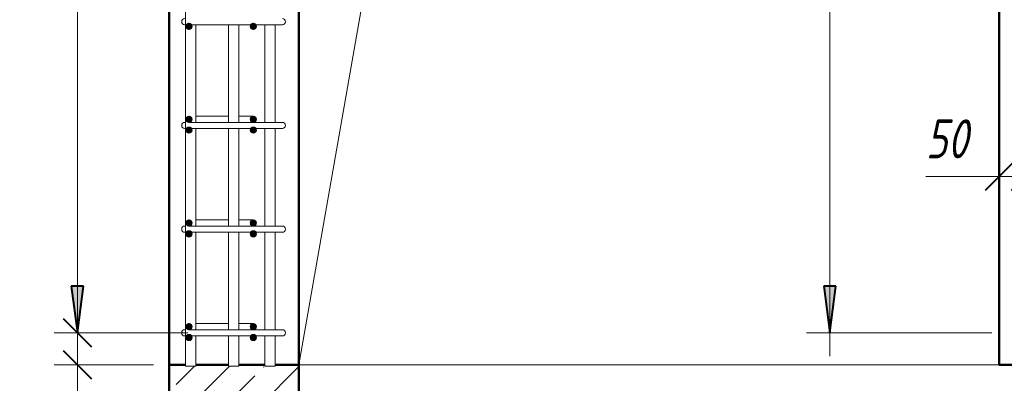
# Model space of a CAD drawing. Header units: millimetres. Extents: x -17457 to 38668, y -1477 to 6786.
# Tile 31 of 104: x -307 to 1592, y -195 to 506. Entities that reach past the tile are written whole.
import ezdxf

# ---------------------------------------------------------------- set-up
doc = ezdxf.new("R2010")
doc.units = ezdxf.units.MM
doc.linetypes.add('ADSK_Линия сетки', pattern=[750, 600, -75, 0, -75])
doc.linetypes.add('ADSK_Невидимые', pattern=[150, 90, -60])
for name, color, linetype, lineweight in [('A-____-____-DIMS', 211, 'Continuous', 9), ('A-____-____-DIMS-30', 211, 'Continuous', 9), ('A-DETL-GENF-HDLN', 90, 'ADSK_Невидимые', 20), ('A-DETL-GENF-OTLN', 92, 'Continuous', 20), ('A-DOOR-____-OTLN', 31, 'Continuous', 20), ('A-FLOR-____-MCUT', 192, 'Continuous', 50), ('A-FLOR-____-OTLN', 192, 'Continuous', 20), ('A-FLOR-____-PATT', 8, 'Continuous', 50), ('A-WALL-____-MCUT', 113, 'Continuous', 50), ('A-WALL-____-OTLN', 113, 'Continuous', 20), ('S-GRID-____-OTLN', 1, 'Continuous', 9), ('S-RBAR-____-MCUT', 171, 'Continuous', 20), ('S-RBAR-____-OTLN', 171, 'Continuous', 100)]:
    doc.layers.add(name, color=color, linetype=linetype, lineweight=lineweight)
doc.styles.add('GOST Common_I_1', font='GOST Common Italic.ttf', dxfattribs={"width": 0.8, "height": 75})
doc.dimstyles.new('ADSK_Для_арматуры_Основной_2_5_мм_шаг_кол-во_Стрелки_точный', dxfattribs={"dimscale": 304.8, "dimtxt": 0.247469, "dimasz": 0.295276, "dimexe": 0.147638, "dimexo": 0.000484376, "dimgap": 0.03937, "dimtad": 1, "dimdec": 0, "dimlfac": 304.8, "dimdsep": 46, "dimtxsty": 'GOST Common_I_1', "dimsah": 1, "dimcen": 0.09, "dimdle": 0.147638, "dimazin": 0, "dimtfac": 1, "dimtdec": 4, "dimtix": 1, "dimtmove": 0, "dimatfit": 3, "dimfxl": 1, "dimtvp": 1, "dimtfill": 1, "dimtolj": 1, "dimtzin": 0, "dimarcsym": 2})
doc.dimstyles.new('ADSK_Округление_5мм__Узкий_', dxfattribs={"dimscale": 304.8, "dimtxt": 0.247469, "dimasz": 0.177165, "dimexe": 0.147638, "dimexo": 0.000322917, "dimgap": 0.03937, "dimtad": 1, "dimdec": 0, "dimlfac": 304.8, "dimrnd": 5, "dimdsep": 46, "dimtxsty": 'GOST Common_I_1', "dimblk1": 'OBLIQUE', "dimblk2": 'OBLIQUE', "dimsah": 1, "dimcen": 0.09, "dimdle": 0.147638, "dimazin": 0, "dimtfac": 1, "dimtdec": 4, "dimtix": 1, "dimtmove": 1, "dimatfit": 3, "dimfxl": 1, "dimtvp": 1, "dimtfill": 1, "dimtolj": 1, "dimtzin": 0, "dimlwd": 20, "dimlwe": 20, "dimarcsym": 2})
doc.dimstyles.new('ADSK_Округление_5мм__Узкий__1', dxfattribs={"dimscale": 304.8, "dimtxt": 0.247469, "dimasz": 0.177165, "dimexe": 0.147638, "dimexo": 0.000322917, "dimgap": 0.03937, "dimtad": 1, "dimdec": 0, "dimlfac": 304.8, "dimrnd": 5, "dimdsep": 46, "dimtxsty": 'GOST Common_I_1', "dimblk1": 'OBLIQUE', "dimblk2": 'OBLIQUE', "dimsah": 1, "dimcen": 0.09, "dimdle": 0.147638, "dimazin": 0, "dimtfac": 1, "dimtdec": 4, "dimtix": 1, "dimtmove": 0, "dimatfit": 3, "dimfxl": 1, "dimtvp": 1, "dimtfill": 1, "dimtolj": 1, "dimtzin": 0, "dimlwd": 20, "dimlwe": 20, "dimarcsym": 2})

# ---------------------------------------------------------------- blocks, each defined once
blk = doc.blocks.new('ADSK_Дверь_ПроемПрямоугольный - ADSK_Дверь_ПроемПрямоугольный-1719805-КЖ1_Р_ВЭ1_Армирование_10')
at = {"layer": 'A-DETL-GENF-HDLN'}
for p, q in [((-16400, -160), (-16400, 2080)), ((-15050, 2080), (-15050, -160))]:
    blk.add_line(p, q, dxfattribs=at)
at = {"layer": 'A-DETL-GENF-OTLN'}
blk.add_line((-16400, -160), (-16062.5, 1762.5), dxfattribs=at)
blk = doc.blocks.new('DIMBLOCK110-КЖ1_Р_ВЭ1_Армирование_10')
at = {"layer": 'A-____-____-DIMS-30', "lineweight": 40}
for p, q in [((-195.2, -98), (-222.2, -71)), ((-195.2, -98), (-168.2, -125)), ((-195.2, -160), (-222.2, -133)), ((-195.2, -160), (-168.2, -187))]:
    blk.add_line(p, q, dxfattribs=at)
at = {"layer": 'A-____-____-DIMS-30', "lineweight": 20}
for p, q in [((-195.2, -98), (-240.2, -98)), ((-195.2, -205), (-195.2, -98)), ((-195.2, -98), (17.8, -98)), ((-195.2, -201.8), (-195.2, -129)), ((-195.2, -160), (-240.2, -160)), ((-195.2, -160), (-48.3, -160)), ((-195.2, -301.2), (-195.2, -201.8))]:
    blk.add_line(p, q, dxfattribs=at)
at = {"layer": 'A-____-____-DIMS-30', "color": 0, "lineweight": 20, "insert": (-305.2, -301.2), "char_height": 75, "width": 101.253, "attachment_point": 1, "rotation": 90, "line_spacing_factor": 1.022761, "style": 'GOST Common_I_1', "bg_fill": 3, "box_fill_scale": 1.25, "bg_fill_color": 256, "bg_fill_true_color": 13158600, "bg_fill_transparency": 0}
blk.add_mtext('60', dxfattribs=at)
blk = doc.blocks.new('_Oblique')
at = {"color": 0, "linetype": 'ByBlock', "lineweight": -2}
blk.add_line((-0.5, -0.5), (0.5, 0.5), dxfattribs=at)
blk = doc.blocks.new('DIMBLOCK111-КЖ1_Р_ВЭ1_Армирование_10')
at = {"layer": 'A-____-____-DIMS-30', "lineweight": 40}
for p, q in [((-195.2, 1902), (-222.2, 1929)), ((-195.2, 1902), (-168.2, 1875)), ((-195.2, -98), (-222.2, -71)), ((-195.2, -98), (-168.2, -125))]:
    blk.add_line(p, q, dxfattribs=at)
at = {"layer": 'A-____-____-DIMS-30', "lineweight": 20}
for p, q in [((-195.2, 1902), (-240.2, 1902)), ((-195.2, -98), (-195.2, 1902)), ((-195.2, 1902), (17.8, 1902)), ((-195.2, -98), (-240.2, -98)), ((-195.2, -98), (17.8, -98))]:
    blk.add_line(p, q, dxfattribs=at)
at = {"layer": 'A-____-____-DIMS-30', "color": 0, "lineweight": 20, "insert": (-305.2, 817.6), "char_height": 75, "width": 202.507, "attachment_point": 1, "rotation": 90, "line_spacing_factor": 1.022761, "style": 'GOST Common_I_1', "bg_fill": 3, "box_fill_scale": 1.25, "bg_fill_color": 256, "bg_fill_true_color": 13158600, "bg_fill_transparency": 0}
blk.add_mtext('2000', dxfattribs=at)
blk = doc.blocks.new('DIMBLOCK153-КЖ1_Р_ВЭ1_Армирование_10')
at = {"layer": 'A-____-____-DIMS-30', "lineweight": 40}
for points in [[(-195.2, 1902), (-207, 1812), (-183.3, 1812)], [(-195.2, -98), (-183.3, -8), (-207, -8)]]:
    blk.add_hatch(color=256, dxfattribs=at).paths.add_polyline_path(points)
at = {"layer": 'A-____-____-DIMS-30'}
for p, q in [((-195.2, -143), (-195.2, 1947)), ((-195.2, 1902), (-240.2, 1902)), ((-195.2, 1902), (-33.2, 1902)), ((-195.2, -98), (-240.2, -98)), ((-195.2, -98), (-33.2, -98))]:
    blk.add_line(p, q, dxfattribs=at)
at = {"layer": 'A-____-____-DIMS-30', "lineweight": 40}
for p, q in [((-195.2, 1902), (-207, 1812)), ((-183.3, 1812), (-195.2, 1902)), ((-207, 1812), (-183.3, 1812)), ((-183.3, -8), (-207, -8)), ((-207, -8), (-195.2, -98)), ((-195.2, -98), (-183.3, -8))]:
    blk.add_line(p, q, dxfattribs=at)
at = {"layer": 'A-____-____-DIMS-30', "color": 0, "insert": (-305.2, 675.7), "char_height": 75, "width": 543.086, "attachment_point": 1, "rotation": 90, "line_spacing_factor": 1.022761, "style": 'GOST Common_I_1', "bg_fill": 3, "box_fill_scale": 1.25, "bg_fill_color": 256, "bg_fill_true_color": 13158600, "bg_fill_transparency": 0}
blk.add_mtext('200x10=2000', dxfattribs=at)
blk = doc.blocks.new('_None')
blk = doc.blocks.new('DIMBLOCK156-КЖ1_Р_ВЭ1_Армирование_10')
at = {"layer": 'A-____-____-DIMS-30', "lineweight": 40}
for p, q in [((1581.7, 203.7), (1608.7, 230.7)), ((1631.7, 203.7), (1658.7, 230.7)), ((1581.7, 203.7), (1554.7, 176.7)), ((1631.7, 203.7), (1604.7, 176.7))]:
    blk.add_line(p, q, dxfattribs=at)
at = {"layer": 'A-____-____-DIMS-30', "lineweight": 20}
for p, q in [((1581.7, 203.7), (1581.7, 211.9)), ((1631.7, 203.7), (1631.7, 211.9)), ((1440.5, 203.7), (1539.9, 203.7)), ((1536.7, 203.7), (1631.7, 203.7)), ((1539.9, 203.7), (1606.7, 203.7)), ((1581.7, 203.7), (1581.7, 158.7)), ((1631.7, 203.7), (1631.7, 158.7))]:
    blk.add_line(p, q, dxfattribs=at)
at = {"layer": 'A-____-____-DIMS-30', "color": 0, "lineweight": 20, "insert": (1440.5, 313.7), "char_height": 75, "width": 101.253, "attachment_point": 1, "line_spacing_factor": 1.022761, "style": 'GOST Common_I_1', "bg_fill": 3, "box_fill_scale": 1.25, "bg_fill_color": 256, "bg_fill_true_color": 13158600, "bg_fill_transparency": 0}
blk.add_mtext('50', dxfattribs=at)
blk = doc.blocks.new('DIMBLOCK163-КЖ1_Р_ВЭ1_Армирование_10')
at = {"layer": 'A-____-____-DIMS-30', "lineweight": 40}
for points in [[(1255.3, 1902), (1243.5, 1812), (1267.2, 1812)], [(1255.3, -98), (1267.2, -8), (1243.5, -8)]]:
    blk.add_hatch(color=256, dxfattribs=at).paths.add_polyline_path(points)
at = {"layer": 'A-____-____-DIMS-30'}
for p, q in [((1255.3, -143), (1255.3, 1947)), ((1255.3, 1902), (1210.3, 1902)), ((1255.3, 1902), (1567.7, 1902)), ((1255.3, -98), (1210.3, -98)), ((1255.3, -98), (1567.7, -98))]:
    blk.add_line(p, q, dxfattribs=at)
at = {"layer": 'A-____-____-DIMS-30', "lineweight": 40}
for p, q in [((1255.3, 1902), (1243.5, 1812)), ((1267.2, 1812), (1255.3, 1902)), ((1243.5, 1812), (1267.2, 1812)), ((1267.2, -8), (1243.5, -8)), ((1243.5, -8), (1255.3, -98)), ((1255.3, -98), (1267.2, -8))]:
    blk.add_line(p, q, dxfattribs=at)
at = {"layer": 'A-____-____-DIMS-30', "color": 0, "insert": (1145.3, 675.7), "char_height": 75, "width": 543.086, "attachment_point": 1, "rotation": 90, "line_spacing_factor": 1.022761, "style": 'GOST Common_I_1', "bg_fill": 3, "box_fill_scale": 1.25, "bg_fill_color": 256, "bg_fill_true_color": 13158600, "bg_fill_transparency": 0}
blk.add_mtext('200x10=2000', dxfattribs=at)

msp = doc.modelspace()

# ---------------------------------------------------------------- hatches: boundary and pattern name
at = {"layer": 'A-FLOR-____-PATT', "lineweight": 9}
h = msp.add_hatch(dxfattribs=at)
h.set_pattern_fill('FP_1', color=256, style=0, pattern_type=2)
h.set_pattern_definition([(45, (8346.86, 22500), (-67.35192, 67.35192), []), (45, (8414.21, 22500), (-67.35192, 67.35192), [119.063, -23.813, 1.006, -22.807])])
h.paths.add_polyline_path([(5975.2087, -360), (7991.6793, -360), (7991.6793, -293.7852), (7939.7177, -243.5), (7991.6793, -227), (7991.6793, -160), (5995.2087, -160), (5995.2087, -162.4889), (5975.2087, -162.4889), (5975.2087, -160), (5895.2087, -160), (5895.2087, -162.4889), (5875.2087, -162.4889), (5875.2087, -160), (5831.6793, -160), (5831.6793, -360), (5917.4976, -360)])
h.paths.add_polyline_path([(10.2471, -360), (231.6796, -360), (231.6796, -160), (186.0264, -160), (186.0264, -162.4889), (166.0264, -162.4889), (166.0264, -160), (116.0264, -160), (116.0264, -162.4889), (96.0264, -162.4889), (96.0264, -160), (33.0558, -160), (33.0558, -162.4889), (13.0558, -162.4889), (13.0558, -160), (-18.3204, -160), (-18.3204, -360)])
at = {"layer": 'S-RBAR-____-MCUT'}
h = msp.add_hatch(color=256, dxfattribs=at)
edge = h.paths.add_edge_path()
edge.add_arc((19.6796, 492.9998), 6, 0, 360)
for points in [[(19.6796, 486.9998), (24.8757, 489.9998), (24.8757, 495.9998), (19.6796, 498.9998), (14.4834, 495.9998), (14.4834, 489.9998)], [(143.6796, 486.9998), (148.8757, 489.9998), (148.8757, 495.9998), (143.6796, 498.9998), (138.4834, 495.9998), (138.4834, 489.9998)], [(19.6796, 308), (24.8757, 311), (24.8757, 317), (19.6796, 320), (14.4834, 317), (14.4834, 311), (19.2826, 308.2292)], [(143.6796, 308), (148.8757, 311), (148.8757, 317), (143.6796, 320), (138.4834, 317), (138.4834, 311)], [(19.6796, 286.9998), (24.8757, 289.9998), (24.8757, 295.9998), (19.6796, 298.9998), (14.4834, 295.9998), (14.4834, 289.9998)], [(143.6796, 286.9998), (148.8757, 289.9998), (148.8757, 295.9998), (143.6796, 298.9998), (138.4834, 295.9998), (138.4834, 289.9998)], [(19.6796, 108), (24.8757, 111), (24.8757, 117), (19.6796, 120), (14.4834, 117), (14.4834, 111)], [(143.6796, 108), (148.8757, 111), (148.8757, 117), (143.6796, 120), (138.4834, 117), (138.4834, 111)], [(19.6796, 86.9998), (24.8757, 89.9998), (24.8757, 95.9998), (19.6796, 98.9998), (14.4834, 95.9998), (14.4834, 89.9998)], [(143.6796, 86.9998), (148.8757, 89.9998), (148.8757, 95.9998), (143.6796, 98.9998), (138.4834, 95.9998), (138.4834, 89.9998)], [(19.6796, -92), (24.8757, -89), (24.8757, -83), (19.6796, -80), (14.4834, -83), (14.4834, -89)], [(143.6796, -92), (148.8757, -89), (148.8757, -83), (143.6796, -80), (138.4834, -83), (138.4834, -89)], [(19.6796, -113.0002), (24.8757, -110.0002), (24.8757, -104.0002), (19.6796, -101.0002), (14.4834, -104.0002), (14.4834, -110.0002), (18.057, -112.0634)], [(143.6796, -113.0002), (148.8757, -110.0002), (148.8757, -104.0002), (143.6796, -101.0002), (138.4834, -104.0002), (138.4834, -110.0002)]]:
    msp.add_hatch(color=256, dxfattribs=at).paths.add_polyline_path(points)
h = msp.add_hatch(color=256, dxfattribs=at)
edge = h.paths.add_edge_path()
edge.add_arc((143.6796, 492.9998), 6, 0, 360)
h = msp.add_hatch(color=256, dxfattribs=at)
edge = h.paths.add_edge_path()
edge.add_arc((19.6796, 314), 6, 0, 360)
h = msp.add_hatch(color=256, dxfattribs=at)
edge = h.paths.add_edge_path()
edge.add_arc((143.6796, 314), 6, 0, 360)
h = msp.add_hatch(color=256, dxfattribs=at)
edge = h.paths.add_edge_path()
edge.add_arc((19.6796, 292.9998), 6, 0, 360)
h = msp.add_hatch(color=256, dxfattribs=at)
edge = h.paths.add_edge_path()
edge.add_arc((143.6796, 292.9998), 6, 0, 360)
h = msp.add_hatch(color=256, dxfattribs=at)
edge = h.paths.add_edge_path()
edge.add_arc((19.6796, 114), 6, 0, 360)
h = msp.add_hatch(color=256, dxfattribs=at)
edge = h.paths.add_edge_path()
edge.add_arc((143.6796, 114), 6, 0, 360)
h = msp.add_hatch(color=256, dxfattribs=at)
edge = h.paths.add_edge_path()
edge.add_arc((19.6796, 92.9998), 6, 0, 360)
h = msp.add_hatch(color=256, dxfattribs=at)
edge = h.paths.add_edge_path()
edge.add_arc((143.6796, 92.9998), 6, 0, 360)
h = msp.add_hatch(color=256, dxfattribs=at)
edge = h.paths.add_edge_path()
edge.add_arc((19.6796, -86), 6, 0, 360)
h = msp.add_hatch(color=256, dxfattribs=at)
edge = h.paths.add_edge_path()
edge.add_arc((143.6796, -86), 6, 0, 360)
h = msp.add_hatch(color=256, dxfattribs=at)
edge = h.paths.add_edge_path()
edge.add_arc((19.6796, -107.0002), 6, 0, 360)
h = msp.add_hatch(color=256, dxfattribs=at)
edge = h.paths.add_edge_path()
edge.add_arc((143.6796, -107.0002), 6, 0, 360)

# ---------------------------------------------------------------- linework, layer by layer
at = {"layer": 'A-FLOR-____-MCUT'}
for p, q in [((-18.3204, -160), (-18.3204, -360)), ((231.6796, -160), (186.0264, -160)), ((231.6796, -360), (231.6796, -160))]:
    msp.add_line(p, q, dxfattribs=at)
at = {"layer": 'A-FLOR-____-OTLN'}
msp.add_line((231.6796, -160), (1581.6796, -160), dxfattribs=at)
at = {"layer": 'A-WALL-____-MCUT'}
for p, q in [((-18.3204, 3900), (-18.3204, -160)), ((-18.3204, -160), (13.0558, -160)), ((33.0558, -160), (96.0264, -160)), ((116.0264, -160), (166.0264, -160))]:
    msp.add_line(p, q, dxfattribs=at)
at = {"layer": 'A-WALL-____-OTLN', "lineweight": 50}
for p, q in [((231.6796, -159.9504), (231.6796, 2080)), ((1581.6796, 2080), (1581.6796, -160)), ((1581.6796, -160), (1621.6796, -160))]:
    msp.add_line(p, q, dxfattribs=at)
at = {"layer": 'S-GRID-____-OTLN', "linetype": 'ADSK_Линия сетки'}
msp.add_line((231.6796, -1142.1765), (231.6796, 4513.6692), dxfattribs=at)
at = {"layer": 'S-RBAR-____-MCUT'}
for p, q in [((19.6796, 498.9998), (14.4834, 495.9998)), ((14.4834, 495.9998), (14.4834, 489.9998)), ((24.8757, 495.9998), (19.6796, 498.9998)), ((24.8757, 489.9998), (24.8757, 495.9998)), ((143.6796, 498.9998), (138.4834, 495.9998)), ((138.4834, 495.9998), (138.4834, 489.9998)), ((148.8757, 495.9998), (143.6796, 498.9998)), ((148.8757, 489.9998), (148.8757, 495.9998)), ((14.4834, 489.9998), (19.6796, 486.9998)), ((19.6796, 486.9998), (24.8757, 489.9998)), ((138.4834, 489.9998), (143.6796, 486.9998)), ((143.6796, 486.9998), (148.8757, 489.9998)), ((19.6796, 320), (14.4834, 317)), ((14.4834, 317), (14.4834, 311)), ((14.4834, 311), (19.2826, 308.2292)), ((19.2826, 308.2292), (19.6796, 308)), ((24.8757, 317), (19.6796, 320)), ((19.6796, 308), (24.8757, 311)), ((24.8757, 311), (24.8757, 317)), ((143.6796, 320), (138.4834, 317)), ((138.4834, 317), (138.4834, 311)), ((138.4834, 311), (143.6796, 308)), ((148.8757, 317), (143.6796, 320)), ((143.6796, 308), (148.8757, 311)), ((148.8757, 311), (148.8757, 317)), ((19.6796, 298.9998), (14.4834, 295.9998)), ((14.4834, 295.9998), (14.4834, 289.9998)), ((14.4834, 289.9998), (19.6796, 286.9998)), ((24.8757, 295.9998), (19.6796, 298.9998)), ((19.6796, 286.9998), (24.8757, 289.9998)), ((24.8757, 289.9998), (24.8757, 295.9998)), ((143.6796, 298.9998), (138.4834, 295.9998)), ((138.4834, 295.9998), (138.4834, 289.9998)), ((138.4834, 289.9998), (143.6796, 286.9998)), ((148.8757, 295.9998), (143.6796, 298.9998)), ((143.6796, 286.9998), (148.8757, 289.9998)), ((148.8757, 289.9998), (148.8757, 295.9998)), ((19.6796, 120), (14.4834, 117)), ((14.4834, 117), (14.4834, 111)), ((24.8757, 117), (19.6796, 120)), ((24.8757, 111), (24.8757, 117)), ((143.6796, 120), (138.4834, 117)), ((138.4834, 117), (138.4834, 111)), ((148.8757, 117), (143.6796, 120)), ((148.8757, 111), (148.8757, 117)), ((14.4834, 111), (19.6796, 108)), ((19.6796, 98.9998), (14.4834, 95.9998)), ((14.4834, 95.9998), (14.4834, 89.9998)), ((19.6796, 108), (24.8757, 111)), ((24.8757, 95.9998), (19.6796, 98.9998)), ((24.8757, 89.9998), (24.8757, 95.9998)), ((138.4834, 111), (143.6796, 108)), ((143.6796, 98.9998), (138.4834, 95.9998)), ((138.4834, 95.9998), (138.4834, 89.9998)), ((143.6796, 108), (148.8757, 111)), ((148.8757, 95.9998), (143.6796, 98.9998)), ((148.8757, 89.9998), (148.8757, 95.9998)), ((14.4834, 89.9998), (19.6796, 86.9998)), ((19.6796, 86.9998), (24.8757, 89.9998)), ((138.4834, 89.9998), (143.6796, 86.9998)), ((143.6796, 86.9998), (148.8757, 89.9998)), ((19.6796, -80), (14.4834, -83)), ((14.4834, -83), (14.4834, -89)), ((14.4834, -89), (19.6796, -92)), ((24.8757, -83), (19.6796, -80)), ((19.6796, -92), (24.8757, -89)), ((24.8757, -89), (24.8757, -83)), ((143.6796, -80), (138.4834, -83)), ((138.4834, -83), (138.4834, -89)), ((138.4834, -89), (143.6796, -92)), ((148.8757, -83), (143.6796, -80)), ((143.6796, -92), (148.8757, -89)), ((148.8757, -89), (148.8757, -83)), ((19.6796, -101.0002), (14.4834, -104.0002)), ((14.4834, -104.0002), (14.4834, -110.0002)), ((14.4834, -110.0002), (18.057, -112.0634)), ((18.057, -112.0634), (19.6796, -113.0002)), ((24.8757, -104.0002), (19.6796, -101.0002)), ((19.6796, -113.0002), (24.8757, -110.0002)), ((24.8757, -110.0002), (24.8757, -104.0002)), ((143.6796, -101.0002), (138.4834, -104.0002)), ((138.4834, -104.0002), (138.4834, -110.0002)), ((138.4834, -110.0002), (143.6796, -113.0002)), ((148.8757, -104.0002), (143.6796, -101.0002)), ((143.6796, -113.0002), (148.8757, -110.0002)), ((148.8757, -110.0002), (148.8757, -104.0002))]:
    msp.add_line(p, q, dxfattribs=at)
for centre in [(19.6796, 492.9998), (143.6796, 492.9998), (19.6796, 314), (143.6796, 314), (19.6796, 292.9998), (143.6796, 292.9998), (19.6796, 114), (143.6796, 114), (19.6796, 92.9998), (143.6796, 92.9998), (19.6796, -86), (143.6796, -86), (19.6796, -107.0002), (143.6796, -107.0002)]:
    msp.add_circle(centre, 6, dxfattribs=at)
at = {"layer": 'S-RBAR-____-OTLN', "lineweight": 20}
for p, q in [((13.0558, -162.4889), (13.0558, 2080)), ((11.8046, 496), (13.0313, 496)), ((19.8487, 496), (47.8046, 496)), ((33.0558, 308.2292), (33.0558, 496)), ((163.8046, 496), (47.8046, 496)), ((96.0264, 308), (96.0264, 496)), ((116.0264, 308), (116.0264, 496)), ((163.8046, 496), (199.8046, 496)), ((166.0264, 308), (166.0264, 496)), ((186.0264, 308.2292), (186.0264, 496)), ((11.8046, 308), (13.0313, 308)), ((19.8487, 308), (47.8046, 308)), ((55.6796, 320), (32.8768, 320)), ((163.8046, 308), (47.8046, 308)), ((96.0264, 320), (55.6796, 320)), ((143.6796, 320), (116.0453, 320)), ((163.8046, 308), (199.8046, 308)), ((11.8046, 296), (13.0313, 296)), ((19.8487, 296), (47.8046, 296)), ((33.0558, 108), (33.0558, 296)), ((163.8046, 296), (47.8046, 296)), ((96.0264, 108), (96.0264, 296)), ((116.0264, 108), (116.0264, 296)), ((163.8046, 296), (199.8046, 296)), ((166.0264, 108), (166.0264, 296)), ((186.0264, 108), (186.0264, 296)), ((55.6796, 120), (32.8768, 120)), ((96.0264, 120), (55.6796, 120)), ((143.6796, 120), (116.0453, 120)), ((11.8046, 108), (13.0313, 108)), ((11.8046, 96), (13.0313, 96)), ((19.8487, 108), (47.8046, 108)), ((19.8487, 96), (47.8046, 96)), ((33.0558, -92), (33.0558, 96)), ((163.8046, 108), (47.8046, 108)), ((163.8046, 96), (47.8046, 96)), ((96.0264, -92), (96.0264, 96)), ((116.0264, -92), (116.0264, 96)), ((163.8046, 108), (199.8046, 108)), ((163.8046, 96), (199.8046, 96)), ((166.0264, -92), (166.0264, 96)), ((186.0264, -92), (186.0264, 96)), ((11.8046, -92), (13.0313, -92)), ((19.8487, -92), (47.8046, -92)), ((55.6796, -80), (32.8768, -80)), ((163.8046, -92), (47.8046, -92)), ((96.0264, -80), (55.6796, -80)), ((143.6796, -80), (116.0453, -80)), ((163.8046, -92), (199.8046, -92)), ((11.8046, -104), (13.0313, -104)), ((19.8487, -104), (47.8046, -104)), ((33.0558, -162.4889), (33.0558, -104)), ((163.8046, -104), (47.8046, -104)), ((96.0264, -162.4889), (96.0264, -104)), ((116.0264, -162.4889), (116.0264, -104)), ((163.8046, -104), (199.8046, -104)), ((166.0264, -162.4889), (166.0264, -104)), ((186.0264, -162.4889), (186.0264, -104)), ((33.0558, -162.4889), (13.0558, -162.4889)), ((116.0264, -162.4889), (96.0264, -162.4889)), ((186.0264, -162.4889), (166.0264, -162.4889))]:
    msp.add_line(p, q, dxfattribs=at)
for centre, start, end in [((11.8046, 502), 90, 270), ((199.8046, 502), 270, 90), ((11.8046, 302), 90, 270), ((11.8046, 302), 90, 105), ((143.6796, 314), 270, 90), ((199.8046, 302), 75, 90), ((199.8046, 302), 270, 90), ((199.8046, 302), 75, 90), ((143.6796, 114), 270, 90), ((11.8046, 102), 90, 270), ((11.8046, 102), 90, 105), ((199.8046, 102), 75, 90), ((199.8046, 102), 270, 90), ((199.8046, 102), 75, 90), ((11.8046, -98), 90, 270), ((11.8046, -98), 90, 105), ((143.6796, -86), 270, 90), ((199.8046, -98), 75, 90), ((199.8046, -98), 270, 90), ((199.8046, -98), 75, 90)]:
    msp.add_arc(centre, 6, start, end, dxfattribs=at)

# ---------------------------------------------------------------- block references
at = {"layer": 'A-DOOR-____-OTLN'}
msp.add_blockref('ADSK_Дверь_ПроемПрямоугольный - ADSK_Дверь_ПроемПрямоугольный-1719805-КЖ1_Р_ВЭ1_Армирование_10', (16631.6806, 0), dxfattribs=at)

# ---------------------------------------------------------------- next in the draw order: dimensions: what is measured, and where the dimension line sits
at = {"layer": 'A-____-____-DIMS', "lineweight": 20}
dim = msp.add_linear_dim(base=(1631.6796, 203.7012), p1=(1581.6796, 241.885), p2=(1631.6796, 241.885), dimstyle='ADSK_Округление_5мм__Узкий_', override={"dimpost": '<>', "dimfxl": 50}, dxfattribs=at)
dim.commit()
dim.dimension.update_dxf_attribs({"geometry": 'DIMBLOCK156-КЖ1_Р_ВЭ1_Армирование_10', "text_midpoint": (1491.1174, 263.7133), "dimtype": 160})
dim = msp.add_linear_dim(base=(-195.1961, -98), p1=(-18.3204, -160), p2=(47.8046, -98), angle=90, dimstyle='ADSK_Округление_5мм__Узкий_', override={"dimpost": '<>', "dimfxl": 90.644998}, dxfattribs=at)
dim.commit()
dim.dimension.update_dxf_attribs({"geometry": 'DIMBLOCK110-КЖ1_Р_ВЭ1_Армирование_10', "text_midpoint": (-255.2082, -250.5622), "dimtype": 160, "text_rotation": 90})

# ---------------------------------------------------------------- next in the draw order: dimensions: what is measured, and where the dimension line sits
at = {"layer": 'A-____-____-DIMS'}
dim = msp.add_linear_dim(base=(1255.3038, 1902), p1=(1612.6796, -98), p2=(1612.6796, 1902), angle=90, text='200x10=2000', dimstyle='ADSK_Для_арматуры_Основной_2_5_мм_шаг_кол-во_Стрелки_точный', override={"dimpost": '<>', "dimblk1": 'None', "dimblk2": 'None', "dimsah": 1, "dimfxl": 2000}, dxfattribs=at)
dim.commit()
dim.dimension.update_dxf_attribs({"geometry": 'DIMBLOCK163-КЖ1_Р_ВЭ1_Армирование_10', "text_midpoint": (1205.8038, 902)})
at = {"layer": 'A-____-____-DIMS', "lineweight": 20}
dim = msp.add_linear_dim(base=(-195.1961, 1902), p1=(47.8046, -98), p2=(47.8046, 1902), angle=90, dimstyle='ADSK_Округление_5мм__Узкий__1', override={"dimpost": '<>', "dimfxl": 2000}, dxfattribs=at)
dim.commit()
dim.dimension.update_dxf_attribs({"geometry": 'DIMBLOCK111-КЖ1_Р_ВЭ1_Армирование_10', "text_midpoint": (-244.6961, 902)})

# ---------------------------------------------------------------- next in the draw order: dimensions: what is measured, and where the dimension line sits
at = {"layer": 'A-____-____-DIMS'}
dim = msp.add_linear_dim(base=(-195.1961, 1902), p1=(11.8046, -98), p2=(11.8046, 1902), angle=90, text='200x10=2000', dimstyle='ADSK_Для_арматуры_Основной_2_5_мм_шаг_кол-во_Стрелки_точный', override={"dimpost": '<>', "dimblk1": 'None', "dimblk2": 'None', "dimsah": 1, "dimfxl": 2000}, dxfattribs=at)
dim.commit()
dim.dimension.update_dxf_attribs({"geometry": 'DIMBLOCK153-КЖ1_Р_ВЭ1_Армирование_10', "text_midpoint": (-244.6961, 902)})

doc.saveas('drawing.dxf')
